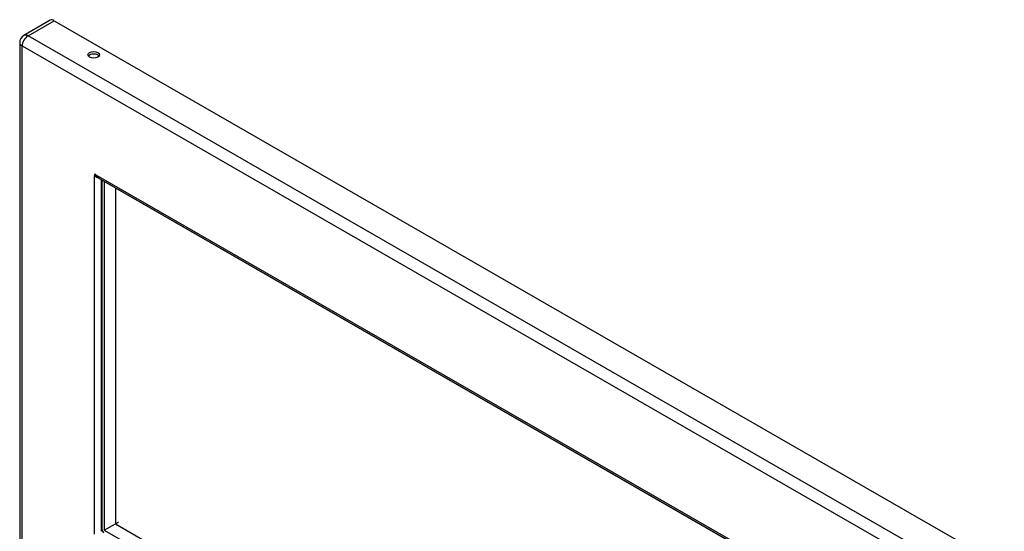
# Model space of a CAD drawing. Header units: inches. Extents: x 96.6 to 114.3, y 35.2 to 54.7.
# Tile 2 of 2: x 96.6 to 113.9, y 45.7 to 54.7. Entities that reach past the tile are written whole.
import ezdxf

# ---------------------------------------------------------------- set-up
doc = ezdxf.new("R2010")
doc.units = ezdxf.units.IN
doc.header["$MEASUREMENT"] = 0
doc.layers.add('Visible Edges(ANSI)', color=7, linetype='Continuous', lineweight=25)
doc.layers.add('Visible Tangent Edges(ANSI)', color=7, linetype='Continuous', lineweight=25)

msp = doc.modelspace()

# ---------------------------------------------------------------- linework, layer by layer
at = {"layer": 'Visible Edges(ANSI)'}
for p, q in [((97.134, 54.737), (96.672, 54.471)), ((97.207, 54.73), (113.913, 45.11)), ((96.599, 54.344), (96.599, 44.933)), ((97.915, 52.003), (97.94, 52.017)), ((97.979, 51.966), (111.351, 44.266)), ((98.045, 51.928), (98.045, 45.776)), ((98.087, 51.897), (98.087, 45.76)), ((111.35, 44.259), (98.087, 51.897)), ((98.281, 51.785), (98.281, 45.872)), ((98.281, 45.872), (98.337, 45.904)), ((98.034, 45.74), (98.047, 45.762)), ((98.087, 45.76), (98.281, 45.872)), ((98.087, 45.76), (111.35, 38.122)), ((98.281, 45.872), (111.35, 38.347))]:
    msp.add_line(p, q, dxfattribs=at)
at = {"layer": 'Visible Edges(ANSI)', "flags": 128}
for points in [[(97.92, 51.998), (97.92, 51.998), (97.92, 51.998), (97.92, 51.998), (97.919, 51.998), (97.919, 51.998), (97.919, 51.999), (97.919, 51.999), (97.918, 51.999), (97.918, 52), (97.918, 52), (97.918, 52), (97.917, 52), (97.917, 52.001), (97.917, 52.001), (97.917, 52.001), (97.916, 52.002), (97.916, 52.002), (97.916, 52.002), (97.916, 52.002), (97.916, 52.003), (97.915, 52.003), (97.915, 52.003), (97.915, 52.003), (97.915, 52.003)], [(97.995, 51.957), (97.992, 51.958), (97.989, 51.959), (97.986, 51.96), (97.982, 51.961), (97.979, 51.962), (97.976, 51.963), (97.972, 51.964), (97.969, 51.966), (97.966, 51.967), (97.962, 51.969), (97.959, 51.97), (97.956, 51.972), (97.952, 51.974), (97.949, 51.976), (97.946, 51.977), (97.943, 51.979), (97.94, 51.981), (97.937, 51.984), (97.934, 51.986), (97.931, 51.988), (97.928, 51.99), (97.925, 51.993), (97.923, 51.995), (97.92, 51.998)], [(97.94, 52.018), (97.94, 52.017), (97.94, 52.017), (97.94, 52.017), (97.94, 52.017), (97.94, 52.017), (97.94, 52.016), (97.94, 52.016), (97.94, 52.016), (97.941, 52.015), (97.941, 52.015), (97.941, 52.015), (97.941, 52.014), (97.941, 52.014), (97.941, 52.013), (97.942, 52.013), (97.942, 52.013), (97.942, 52.012), (97.942, 52.012), (97.942, 52.012), (97.942, 52.012), (97.942, 52.011), (97.942, 52.011), (97.942, 52.011), (97.943, 52.011)], [(97.943, 52.011), (97.944, 52.008), (97.945, 52.006), (97.946, 52.004), (97.947, 52.001), (97.948, 51.999), (97.949, 51.997), (97.95, 51.995), (97.952, 51.993), (97.953, 51.991), (97.955, 51.989), (97.956, 51.987), (97.958, 51.985), (97.959, 51.983), (97.961, 51.981), (97.963, 51.979), (97.964, 51.978), (97.966, 51.976), (97.968, 51.974), (97.97, 51.973), (97.972, 51.971), (97.973, 51.97), (97.975, 51.969), (97.977, 51.967), (97.979, 51.966)]]:
    msp.add_lwpolyline(points, dxfattribs=at)
at = {"layer": 'Visible Edges(ANSI)'}
msp.add_arc((96.745, 54.344), 0.146, 119.936, 180, dxfattribs=at)
for centre, major_axis, ratio, start_param, end_param in [((97.207, 54.611), (-0.073, 0.127), 0.578093, 5.499721, 6.283185), ((97.9, 54.084), (0.101, 0), 0.575862, 0.379718, 2.761874), ((97.93, 52.006), (-0.0125, 0.0217), 0.578093, 4.908613, 7.661625), ((98.08, 51.908), (0.025, -0.0433), 0.578093, 3.927222, 3.928925), ((98.08, 45.756), (0.025, -0.0433), 0.578093, 3.928925, 5.499721)]:
    msp.add_ellipse(centre, major_axis=major_axis, ratio=ratio, start_param=start_param, end_param=end_param, dxfattribs=at)
msp.add_ellipse((97.9, 54.128), major_axis=(0.102, 0), ratio=0.575862, dxfattribs=at)
at = {"layer": 'Visible Tangent Edges(ANSI)'}
for p, q in [((96.745, 54.464), (97.207, 54.73)), ((113.451, 44.843), (96.745, 54.464)), ((96.642, 54.285), (113.348, 44.664)), ((96.642, 44.874), (96.642, 54.285)), ((97.915, 45.689), (97.915, 52.003)), ((97.942, 52.012), (97.92, 51.998)), ((97.94, 52.018), (111.356, 44.292)), ((98.034, 51.935), (98.034, 45.74)), ((98.046, 45.761), (98.047, 45.761))]:
    msp.add_line(p, q, dxfattribs=at)
for major_axis, ratio, start_param, end_param in [((-0.073, -0.127), 0.578093, 3.925057, 5.495853), ((-0.073, 0.127), 0.578093, 5.499721, 6.283185), ((-0.146, 0), 0.575862, 0, 0.785398)]:
    msp.add_ellipse((96.745, 54.344), major_axis=major_axis, ratio=ratio, start_param=start_param, end_param=end_param, dxfattribs=at)

doc.saveas('drawing.dxf')
